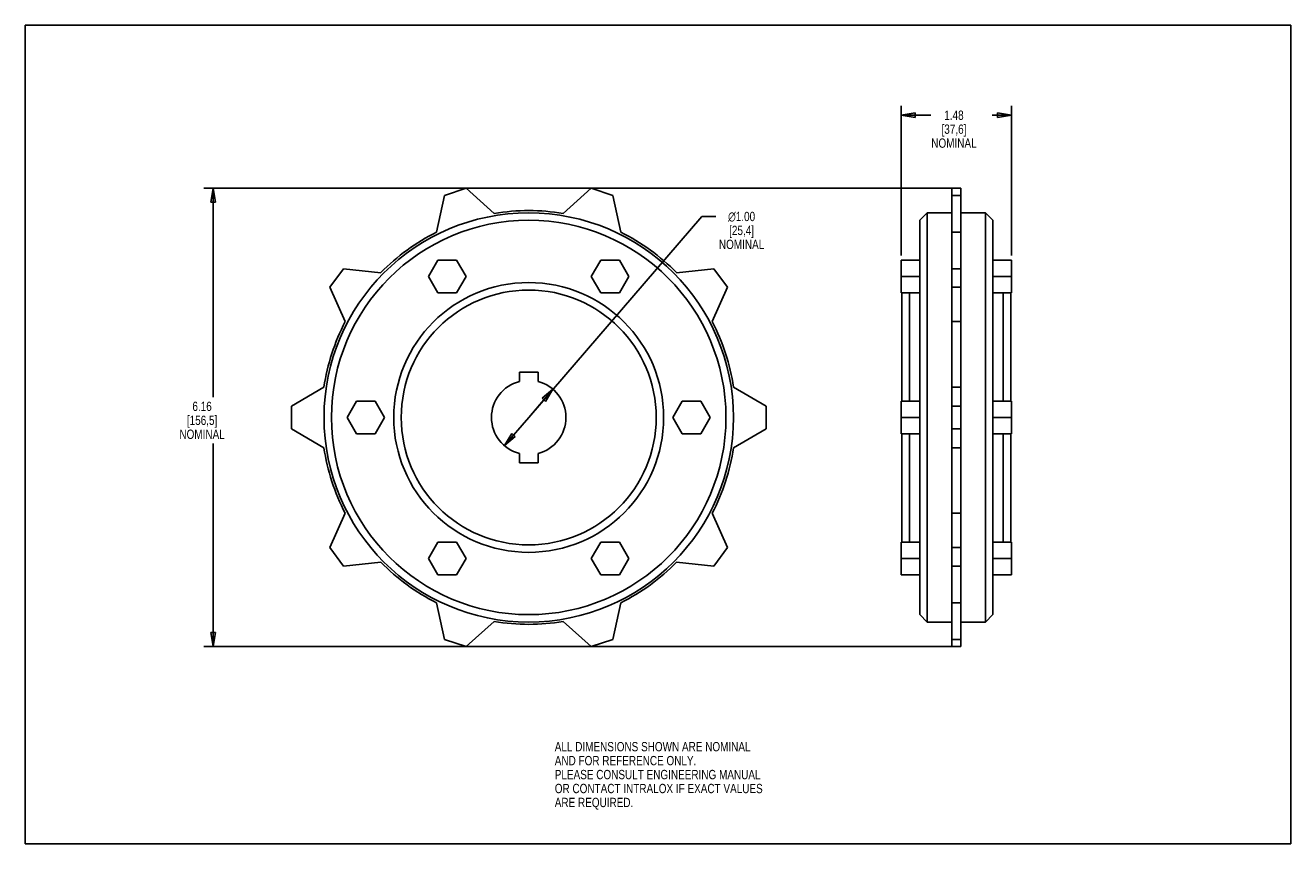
# Model space of a CAD drawing. Header units: inches. Extents: x 0 to 17, y 0 to 11.
import ezdxf

# ---------------------------------------------------------------- set-up
doc = ezdxf.new("R2010")
doc.units = ezdxf.units.IN
doc.header["$LTSCALE"] = 0.935
doc.header["$MEASUREMENT"] = 0
doc.layers.get('0').update_dxf_attribs({"linetype": 'CONTINUOUS'})
doc.layers.add('ALL_FEATURES', color=7, linetype='CONTINUOUS')
doc.styles.get("Standard").update_dxf_attribs({"font": 'txt', "width": 0.8})
doc.styles.add('TEXTSTYLE_1', font='gdt', dxfattribs={"width": 0.8})
doc.dimstyles.new('DIMSTYLE_1', dxfattribs={"dimtxt": 0.125, "dimasz": 0.1875, "dimexe": 0.18, "dimexo": 0.0625, "dimgap": 0.09, "dimtad": 0, "dimtih": 1, "dimtoh": 1, "dimzin": 4, "dimdsep": 46, "dimtxsty": 'STANDARD', "dimblk": 'CLOSED', "dimblk1": 'CLOSED', "dimblk2": 'CLOSED', "dimcen": 0.09, "dimadec": 0, "dimazin": 0, "dimtp": 0.01, "dimtm": 0.01, "dimtfac": 1, "dimtofl": 0, "dimtmove": 0, "dimatfit": 3, "dimldrblk": 'CLOSED', "dimfxl": 1, "dimtolj": 1, "dimtzin": 4, "dimarcsym": 0})
doc.dimstyles.new('DIMSTYLE_2', dxfattribs={"dimtxt": 0.125, "dimasz": 0.1875, "dimexe": 0.18, "dimexo": 0.0625, "dimgap": 0.09, "dimtad": 0, "dimtih": 1, "dimtoh": 1, "dimzin": 4, "dimdsep": 46, "dimtxsty": 'STANDARD', "dimblk": 'CLOSED', "dimblk1": 'CLOSED', "dimblk2": 'CLOSED', "dimcen": 0.09, "dimadec": 0, "dimazin": 0, "dimtp": 0.01, "dimtm": 0.01, "dimtfac": 1, "dimtofl": 0, "dimtmove": 0, "dimatfit": 3, "dimldrblk": 'CLOSED', "dimfxl": 1, "dimtolj": 1, "dimtzin": 4, "dimarcsym": 0})

# ---------------------------------------------------------------- blocks, each defined once
blk = doc.blocks.new('_CLOSED')
at = {"color": 0, "linetype": 'BYBLOCK'}
for p, q in [((0, 0), (-1, 0.167)), ((-1, 0.167), (-1, -0.167)), ((-1, -0.167), (0, 0)), ((-1, 0), (0, 0))]:
    blk.add_line(p, q, dxfattribs=at)
blk = doc.blocks.new('*D0')
at = {"color": 3, "linetype": 'CONTINUOUS'}
for p, q in [((6.763, 5.729), (9.09, 8.43)), ((9.09, 8.43), (9.277, 8.43)), ((7.089, 6.108), (6.763, 5.729)), ((6.436, 5.35), (6.763, 5.729))]:
    blk.add_line(p, q, dxfattribs=at)
at = {"color": 3, "linetype": 'CONTINUOUS', "xscale": 0.1875, "yscale": 0.1875, "zscale": 0.1875}
for p, rotation in [((7.089, 6.108), 49.2578418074), ((6.436, 5.35), 229.2578418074)]:
    blk.add_blockref('_CLOSED', p, dxfattribs=dict(at, rotation=rotation))
at = {"color": 3, "linetype": 'CONTINUOUS', "insert": (9.623, 8.493), "char_height": 0.125, "width": 0.7, "attachment_point": 2, "line_spacing_factor": 0.9, "style": 'TEXTSTYLE_1'}
blk.add_mtext('{\\Fgdt;n}\\Ftxt;1.00\\P[25,4]\\PNOMINAL', dxfattribs=at)
blk = doc.blocks.new('*D1')
at = {"color": 3, "linetype": 'CONTINUOUS'}
for p, q in [((11.768, 7.905), (11.768, 9.917)), ((13.248, 7.905), (13.248, 9.917)), ((11.768, 9.792), (12.164, 9.792)), ((13.248, 9.792), (12.989, 9.792))]:
    blk.add_line(p, q, dxfattribs=at)
at = {"color": 3, "linetype": 'CONTINUOUS', "xscale": 0.1875, "yscale": 0.1875, "zscale": 0.1875, "rotation": 180}
blk.add_blockref('_CLOSED', (11.768, 9.792), dxfattribs=at)
at = {"color": 3, "linetype": 'CONTINUOUS', "xscale": 0.1875, "yscale": 0.1875, "zscale": 0.1875}
blk.add_blockref('_CLOSED', (13.248, 9.792), dxfattribs=at)
at = {"color": 3, "linetype": 'CONTINUOUS', "insert": (12.476, 9.854), "char_height": 0.125, "width": 0.7, "attachment_point": 2, "line_spacing_factor": 0.9}
blk.add_mtext('1.48\\P[37,6]\\PNOMINAL', dxfattribs=at)
blk = doc.blocks.new('*D2')
at = {"color": 3, "linetype": 'CONTINUOUS'}
for p, q in [((12.505, 8.809), (2.4, 8.809)), ((2.525, 8.809), (2.525, 6.003)), ((2.525, 2.649), (2.525, 5.378)), ((12.505, 2.649), (2.4, 2.649))]:
    blk.add_line(p, q, dxfattribs=at)
at = {"color": 3, "linetype": 'CONTINUOUS', "xscale": 0.1875, "yscale": 0.1875, "zscale": 0.1875}
for p, rotation in [((2.525, 8.809), 90), ((2.525, 2.649), 270)]:
    blk.add_blockref('_CLOSED', p, dxfattribs=dict(at, rotation=rotation))
at = {"color": 3, "linetype": 'CONTINUOUS', "insert": (2.375, 5.941), "char_height": 0.125, "width": 0.7, "attachment_point": 2, "line_spacing_factor": 0.9}
blk.add_mtext('6.16\\P[156,5]\\PNOMINAL', dxfattribs=at)

msp = doc.modelspace()

# ---------------------------------------------------------------- linework, layer by layer
at = {"color": 7, "linetype": 'CONTINUOUS'}
for p, q in [((0, 0), (0, 11)), ((0, 11), (17, 11)), ((17, 0), (17, 11)), ((5.631, 8.714), (5.526, 8.219)), ((5.924, 8.809), (5.631, 8.714)), ((6.299, 8.471), (5.924, 8.809)), ((7.601, 8.809), (7.226, 8.471)), ((7.894, 8.714), (7.601, 8.809)), ((7.999, 8.219), (7.894, 8.714)), ((12.448, 2.649), (12.448, 8.809)), ((12.568, 8.809), (12.448, 8.809)), ((12.568, 8.714), (12.448, 8.714)), ((12.568, 2.649), (12.568, 8.809)), ((12.118, 8.479), (12.018, 8.379)), ((12.018, 3.079), (12.018, 8.379)), ((12.118, 2.979), (12.118, 8.479)), ((12.898, 8.479), (12.898, 2.979)), ((12.898, 8.479), (12.998, 8.379)), ((12.998, 8.379), (12.998, 3.079)), ((12.568, 8.219), (12.448, 8.219)), ((5.542, 7.842), (5.416, 7.624)), ((5.795, 7.842), (5.542, 7.842)), ((5.921, 7.624), (5.795, 7.842)), ((7.73, 7.842), (7.604, 7.624)), ((7.983, 7.842), (7.73, 7.842)), ((8.109, 7.624), (7.983, 7.842)), ((11.768, 7.405), (11.768, 7.842)), ((13.248, 7.405), (13.248, 7.842)), ((4.273, 7.728), (4.092, 7.479)), ((4.776, 7.675), (4.273, 7.728)), ((9.252, 7.728), (8.749, 7.675)), ((9.433, 7.479), (9.252, 7.728)), ((12.568, 7.728), (12.448, 7.728)), ((5.416, 7.624), (5.542, 7.405)), ((5.795, 7.405), (5.921, 7.624)), ((7.604, 7.624), (7.73, 7.405)), ((7.983, 7.405), (8.109, 7.624)), ((4.092, 7.479), (4.298, 7.017)), ((5.542, 7.405), (5.795, 7.405)), ((7.73, 7.405), (7.983, 7.405)), ((9.227, 7.017), (9.433, 7.479)), ((11.778, 5.947), (11.778, 7.405)), ((11.878, 5.947), (11.878, 7.405)), ((12.568, 7.479), (12.448, 7.479)), ((13.138, 7.405), (13.138, 5.947)), ((13.238, 7.405), (13.238, 5.947)), ((12.568, 7.017), (12.448, 7.017)), ((6.638, 6.338), (6.638, 6.213)), ((6.888, 6.338), (6.638, 6.338)), ((6.888, 6.213), (6.888, 6.338)), ((4.012, 6.136), (3.574, 5.883)), ((9.951, 5.883), (9.513, 6.136)), ((12.568, 6.136), (12.448, 6.136)), ((3.574, 5.883), (3.574, 5.575)), ((4.448, 5.947), (4.322, 5.729)), ((4.701, 5.947), (4.448, 5.947)), ((4.827, 5.729), (4.701, 5.947)), ((8.824, 5.947), (8.698, 5.729)), ((9.077, 5.947), (8.824, 5.947)), ((9.203, 5.729), (9.077, 5.947)), ((9.951, 5.575), (9.951, 5.883)), ((11.768, 5.51), (11.768, 5.947)), ((12.568, 5.883), (12.448, 5.883)), ((13.248, 5.51), (13.248, 5.947)), ((4.322, 5.729), (4.448, 5.51)), ((4.701, 5.51), (4.827, 5.729)), ((8.698, 5.729), (8.824, 5.51)), ((9.077, 5.51), (9.203, 5.729)), ((3.574, 5.575), (4.012, 5.322)), ((4.448, 5.51), (4.701, 5.51)), ((8.824, 5.51), (9.077, 5.51)), ((9.513, 5.322), (9.951, 5.575)), ((11.778, 4.053), (11.778, 5.51)), ((11.878, 4.053), (11.878, 5.51)), ((12.568, 5.575), (12.448, 5.575)), ((13.138, 5.51), (13.138, 4.053)), ((13.238, 5.51), (13.238, 4.053)), ((12.568, 5.322), (12.448, 5.322)), ((6.638, 5.245), (6.638, 5.12)), ((6.638, 5.12), (6.888, 5.12)), ((6.888, 5.12), (6.888, 5.245)), ((4.298, 4.441), (4.092, 3.979)), ((9.433, 3.979), (9.227, 4.441)), ((12.568, 4.441), (12.448, 4.441)), ((4.092, 3.979), (4.273, 3.73)), ((5.542, 4.053), (5.416, 3.834)), ((5.795, 4.053), (5.542, 4.053)), ((5.921, 3.834), (5.795, 4.053)), ((7.73, 4.053), (7.604, 3.834)), ((7.983, 4.053), (7.73, 4.053)), ((8.109, 3.834), (7.983, 4.053)), ((9.252, 3.73), (9.433, 3.979)), ((11.768, 3.616), (11.768, 4.053)), ((12.568, 3.979), (12.448, 3.979)), ((13.248, 3.616), (13.248, 4.053)), ((4.273, 3.73), (4.776, 3.783)), ((5.416, 3.834), (5.542, 3.616)), ((5.795, 3.616), (5.921, 3.834)), ((7.604, 3.834), (7.73, 3.616)), ((7.983, 3.616), (8.109, 3.834)), ((8.749, 3.783), (9.252, 3.73)), ((5.542, 3.616), (5.795, 3.616)), ((7.73, 3.616), (7.983, 3.616)), ((12.568, 3.73), (12.448, 3.73)), ((5.526, 3.238), (5.631, 2.744)), ((7.894, 2.744), (7.999, 3.238)), ((12.568, 3.238), (12.448, 3.238)), ((12.118, 2.979), (12.018, 3.079)), ((12.898, 2.979), (12.998, 3.079)), ((5.924, 2.649), (6.299, 2.987)), ((7.226, 2.987), (7.601, 2.649)), ((5.631, 2.744), (5.924, 2.649)), ((7.601, 2.649), (7.894, 2.744)), ((12.568, 2.744), (12.448, 2.744)), ((12.568, 2.649), (12.448, 2.649)), ((0, 0), (17, 0))]:
    msp.add_line(p, q, dxfattribs=at)
for radius in [2.75, 2.65, 1.813, 1.713]:
    msp.add_circle((6.763, 5.729), radius, dxfattribs=at)
for radius, start, end in [(2.781, 80.413, 99.587), (2.781, 116.413, 135.587), (2.781, 44.413, 63.587), (2.781, 152.413, 171.587), (2.781, 8.413, 27.587), (0.5, 104.4775, 255.5225), (0.5, 284.4775, 75.5225), (2.781, 188.413, 207.587), (2.781, 332.413, 351.587), (2.781, 224.413, 243.587), (2.781, 296.413, 315.587), (2.781, 260.413, 279.587)]:
    msp.add_arc((6.763, 5.729), radius, start, end, dxfattribs=at)
at = {"layer": 'ALL_FEATURES', "color": 7, "linetype": 'CONTINUOUS'}
for p, q in [((12.448, 8.479), (12.118, 8.479)), ((12.568, 8.479), (12.898, 8.479)), ((12.018, 7.842), (11.768, 7.842)), ((13.248, 7.842), (12.998, 7.842)), ((12.018, 7.624), (11.768, 7.624)), ((13.248, 7.624), (12.998, 7.624)), ((12.018, 7.405), (11.768, 7.405)), ((13.248, 7.405), (12.998, 7.405)), ((12.018, 5.947), (11.768, 5.947)), ((13.248, 5.947), (12.998, 5.947)), ((12.018, 5.729), (11.768, 5.729)), ((13.248, 5.729), (12.998, 5.729)), ((12.018, 5.51), (11.768, 5.51)), ((13.248, 5.51), (12.998, 5.51)), ((12.018, 4.053), (11.768, 4.053)), ((13.248, 4.053), (12.998, 4.053)), ((12.018, 3.834), (11.768, 3.834)), ((13.248, 3.834), (12.998, 3.834)), ((12.018, 3.616), (11.768, 3.616)), ((13.248, 3.616), (12.998, 3.616)), ((12.448, 2.979), (12.118, 2.979)), ((12.568, 2.979), (12.898, 2.979))]:
    msp.add_line(p, q, dxfattribs=at)

# ---------------------------------------------------------------- texts
at = {"color": 3, "linetype": 'CONTINUOUS', "insert": (7.113, 1.367), "char_height": 0.125, "width": 3.5, "attachment_point": 1, "line_spacing_factor": 0.9}
msp.add_mtext('ALL DIMENSIONS SHOWN ARE NOMINAL\\PAND FOR REFERENCE ONLY.\\PPLEASE CONSULT ENGINEERING MANUAL\\POR CONTACT INTRALOX IF EXACT VALUES\\PARE REQUIRED. ', dxfattribs=at)

# ---------------------------------------------------------------- dimensions: what is measured, and where the dimension line sits
at = {"color": 3, "linetype": 'CONTINUOUS'}
dim = msp.add_linear_dim(base=(13.248, 9.792), p1=(11.768, 7.905), p2=(13.248, 7.905), text='<>\\PNOMINAL', dimstyle='DIMSTYLE_2', dxfattribs=at)
dim.commit()
dim.dimension.update_dxf_attribs({"geometry": '*D1', "text_midpoint": (12.351, 9.604), "dimtype": 160})
dim = msp.add_linear_dim(base=(2.525, 2.649), p1=(12.505, 8.809), p2=(12.505, 2.649), angle=270, text='<>\\PNOMINAL', dimstyle='DIMSTYLE_2', dxfattribs=at)
dim.commit()
dim.dimension.update_dxf_attribs({"geometry": '*D2', "text_midpoint": (2.325, 5.691), "dimtype": 160})
dim = msp.add_diameter_dim_2p(p1=(7.089, 6.108), p2=(6.436, 5.35), text='<>\\PNOMINAL', dimstyle='DIMSTYLE_1', dxfattribs=at)
dim.commit()
dim.dimension.update_dxf_attribs({"geometry": '*D0', "text_midpoint": (9.54, 8.243), "dimtype": 163})

doc.saveas('drawing.dxf')
